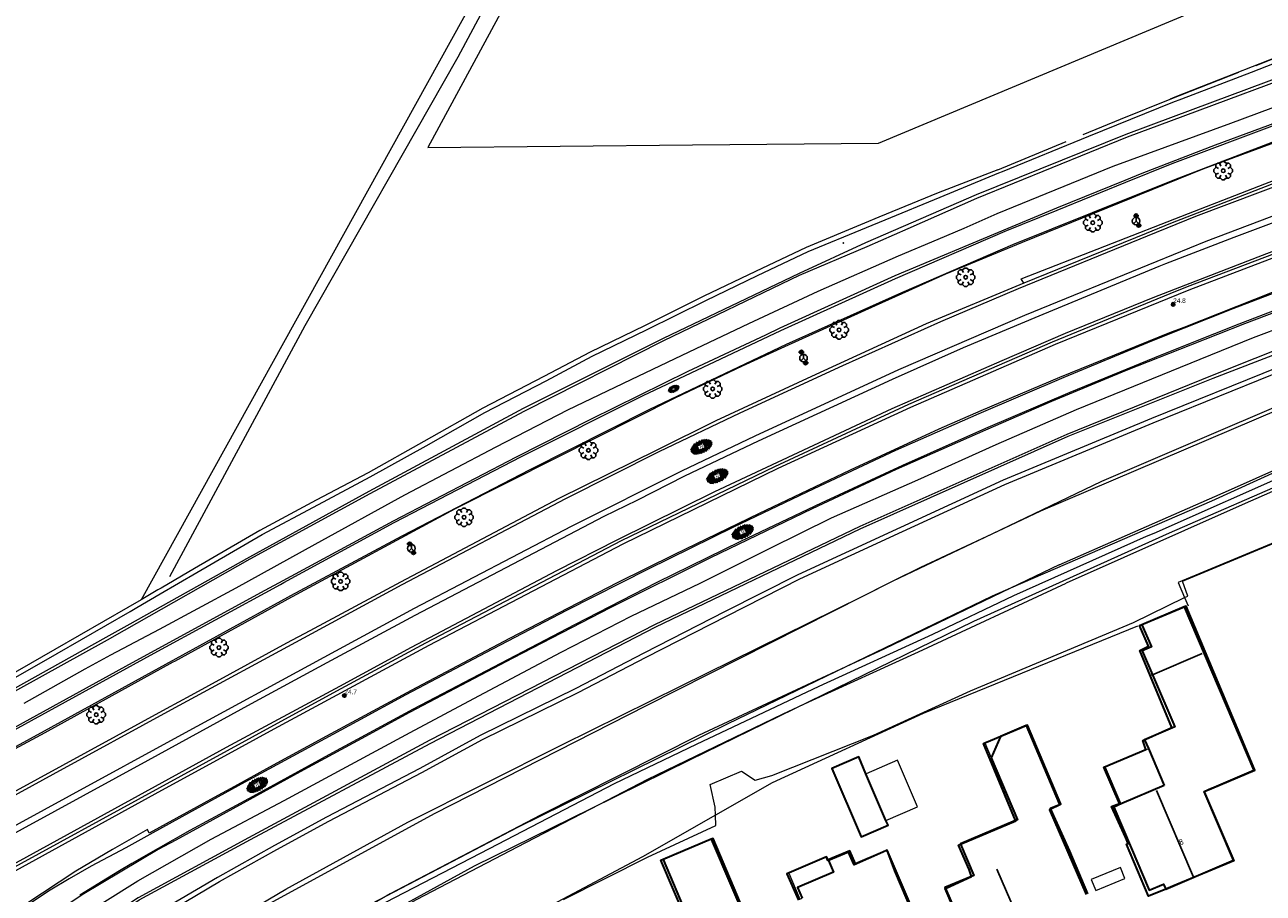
# Model space of a CAD drawing. Header units: metres. Extents: x 181682 to 183922, y 386244 to 387136.
# Tile 56 of 62: x 183200 to 183334, y 386905 to 386999. Entities that reach past the tile are written whole.
import ezdxf
from ezdxf.enums import TextEntityAlignment as Align

# ---------------------------------------------------------------- set-up
doc = ezdxf.new("R2010")
doc.units = ezdxf.units.M
doc.linetypes.add('IE-TERREINAFSCHEIDING', pattern=[10, 8, -2])
for name, color, linetype, lineweight in [('B-WE-GR-BOOM-S', 251, 'Continuous', 25), ('B-WE-GR-HAAG-G', 251, 'GR-HAAG1', 13), ('B-WE-GW-TALUD_KRUIN-G', 251, 'Continuous', 18), ('B-WE-GW-TALUD_TEEN-G', 251, 'Continuous', 18), ('B-WE-IE-TERREINAFSCHEIDING-G', 251, 'IE-TERREINAFSCHEIDING', 18), ('B-WE-IE-TERREINAFSCHEIDING_KUNSTMATIG_HEKWERK-G', 251, 'IE-TERREINAFSCHEIDING-KUNSTMATIG', 18), ('B-WE-IE-TERREINAFSCHEIDING_KUNSTMATIG_MUUR-G', 251, 'IE-TERREINAFSCHEIDING-KUNSTMATIG-DICHT', 18), ('B-WE-KG-KADASTRAAL_NOK-G', 251, 'Continuous', 25), ('B-WE-OG-TOPOGRAFIE_BEBOUWING-G', 251, 'Continuous', 35), ('B-WE-OG-TOPOGRAFIE_BEBOUWING-GV', 251, 'Continuous', 35), ('B-WE-OG-TOPOGRAFIE_BEBOUWING_LUIFEL-GV', 251, 'Continuous', 18), ('B-WE-OG-TOPOGRAFIE_BEBOUWING_OVERIG-GV', 251, 'Continuous', 18), ('B-WE-OG-TOPOGRAFIE_CULTUURSCHEIDING-G', 251, 'Continuous', 18), ('B-WE-OG-TOPOGRAFIE_TERREIN_AGRARISCH-GV', 251, 'Continuous', 18), ('B-WE-OG-TOPOGRAFIE_TERREIN_GROEN-GV', 251, 'Continuous', 18), ('B-WE-OG-TOPOGRAFIE_TERREIN_ONBEGROEID-GV', 251, 'Continuous', 18), ('B-WE-OG-TOPOGRAFIE_WATER-GV', 251, 'Continuous', 18), ('B-WE-OG-TOPOGRAFIE_WEG_BERM-GV', 251, 'Continuous', 18), ('B-WE-OG-TOPOGRAFIE_WEG_RIJWEG-GV', 251, 'Continuous', 18), ('B-WE-OG-TOPOGRAFIE_WEG_RIJWEG-SV', 251, 'Continuous', 25), ('B-WE-OG-TOPOGRAFIE_WEG_RIJWIELPAD-GV', 251, 'Continuous', 18), ('B-WE-OG-TOPOGRAFIE_WEG_RIJWIELPAD-SV', 251, 'Continuous', 25), ('B-WE-VW-BEWEGWIJZERING_DRAAGCONSTRUCTIE-S', 251, 'Continuous', 25), ('B-WE-VW-MARKERING-G', 251, 'Continuous', 18), ('B-WE-VW-VERKEERSTEKEN_DRAAGCONSTRUCTIE-S', 251, 'Continuous', 25), ('Label_Nummeraanduidingreeks', 7, 'Continuous', 25), ('Label_puntobject', 7, 'Continuous', 25)]:
    doc.layers.add(name, color=color, linetype=linetype, lineweight=lineweight)
doc.layers.add('B-WE-IE-MEUBILAIR_WEGMEUBILAIR-S', color=251, linetype='Continuous')
doc.styles.add('NLCS-ISO', font='NLCS-ISO.ttf')
doc.styles.add('NLCS-ISO-M250-T18', font='NLCS-ISO.ttf', dxfattribs={"height": 0.45})
doc.styles.get("Standard").update_dxf_attribs({"font": 'arial.ttf'})
doc.linetypes.add('GR-HAAG1', pattern='A,6,[176,NLCS.SHX,S=0.125,R=0,X=0,Y=0],-2', length=8)
doc.linetypes.add('IE-TERREINAFSCHEIDING-KUNSTMATIG', pattern='A,4,[82,NLCS.SHX,S=0.75,R=90,X=0,Y=0],4,-2', length=10)
doc.linetypes.add('IE-TERREINAFSCHEIDING-KUNSTMATIG-DICHT', pattern='A,8,-1,[82,NLCS.SHX,S=0.75,R=90,X=0,Y=0],-1', length=10)

# ---------------------------------------------------------------- blocks, each defined once
blk = doc.blocks.new('SIE-WEG_WEGWIJZER-SO')
for q in [(-0.29, -0.29), (0, 0.41), (0.29, -0.29)]:
    blk.add_line((0, 0), q)
blk.add_circle((0, 0), 0.413)
blk = doc.blocks.new('SIE-WEG_PAAL_ALGEMEEN_TYPE_02-SO')
at = {"ltscale": 0.5}
h = blk.add_hatch(color=256, dxfattribs=at)
h.paths.add_polyline_path([(0, 0), (0.1875, 0, 0.41421356), (0, 0.1875)])
h.paths.add_polyline_path([(0, -0.1875), (0, 0), (-0.1875, 0, 0.41421356)])
for p, q in [((-0.1875, 0), (0.1875, 0)), ((0, -0.1875), (0, 0.1875))]:
    blk.add_line(p, q, dxfattribs=at)
blk.add_circle((0, 0), 0.1875, dxfattribs=at)
blk = doc.blocks.new('SIE-WEG_VERKEERSBORD_PAAL-SO')
blk.add_line((-0.3, 0), (0.3, 0))
for radius in [0.2, 0.0745]:
    blk.add_circle((0, 0), radius)
blk = doc.blocks.new('SGR-BOOM_01')
at = {"layer": 'B-WE-GR-BOOM-S'}
for points in [[(-0.5, 0.25, 0), (-0.75, 0.38, 0), (-1, 0.12, 0), (-1, -0.12, 0), (-0.75, -0.38, 0), (-0.5, -0.25, 0)], [(-0.33, 0.8, 0), (-0.62, 0.8, 0), (-0.8, 0.62, 0), (-0.8, 0.33, 0)], [(0.25, 0.5, 0), (0.38, 0.75, 0), (0.12, 1, 0), (-0.12, 1, 0), (-0.38, 0.75, 0), (-0.25, 0.5, 0)], [(0.8, 0.33, 0), (0.8, 0.62, 0), (0.62, 0.8, 0), (0.33, 0.8, 0)], [(0.5, -0.25, 0), (0.75, -0.38, 0), (1, -0.12, 0), (1, 0.12, 0), (0.75, 0.38, 0), (0.5, 0.25, 0)], [(-0.8, -0.33, 0), (-0.8, -0.62, 0), (-0.62, -0.8, 0), (-0.33, -0.8, 0)], [(-0.25, -0.5, 0), (-0.38, -0.75, 0), (-0.12, -1, 0), (0.12, -1, 0), (0.38, -0.75, 0), (0.25, -0.5, 0)], [(0.33, -0.8, 0), (0.62, -0.8, 0), (0.8, -0.62, 0), (0.8, -0.33, 0)]]:
    blk.add_polyline3d(points, dxfattribs=at)
blk.add_circle((0, 0), 0.2, dxfattribs=at)
blk.add_circle((0, 0), 0.2, dxfattribs=at)
blk = doc.blocks.new('SVH-GESLOTEN-SO')
at = {"linetype": 'Continuous', "lineweight": 0}
for p, q in [((-1.68, -0.04), (-0.19, 0.87)), ((-1.66, 0.12), (0.02, -0.91)), ((-1.63, -0.24), (0.18, 0.87)), ((-1.62, 0.22), (-0.67, 0.81)), ((-1.58, 0.3), (0.36, -0.89)), ((-1.52, -0.4), (-0.45, 0.26)), ((-1.45, 0.44), (-0.45, -0.17)), ((-1.37, -0.53), (-0.45, 0.03)), ((-1.28, 0.57), (-0.45, 0.06)), ((-1.08, 0.67), (-0.45, 0.29)), ((-0.84, 0.76), (-0.1, 0.3)), ((-0.58, 0.82), (0.27, 0.3)), ((-0.44, -0.88), (1.54, 0.34)), ((-0.37, 0.3), (0.5, 0.84)), ((-0.28, 0.87), (1.6, -0.28)), ((-0.12, -0.9), (1.64, 0.17)), ((0, 0.3), (0.77, 0.78)), ((0.08, 0.88), (1.67, -0.1)), ((0.37, 0.3), (1.01, 0.69)), ((0.37, 0.08), (1.22, 0.6)), ((0.37, -0.15), (1.4, 0.48)), ((0.37, 0.24), (1.48, -0.43)), ((0.37, 0.02), (1.32, -0.57)), ((0.52, 0.83), (1.65, 0.14)), ((-1.67, -0.1), (-0.39, -0.88)), ((-1.45, -0.46), (-1.04, -0.72)), ((-1.18, -0.65), (-0.45, -0.2)), ((-0.97, -0.74), (-0.24, -0.3)), ((-0.72, -0.82), (0.13, -0.3)), ((-0.23, -0.3), (0.65, -0.84)), ((0.14, -0.3), (0.91, -0.77)), ((0.27, -0.9), (1.68, -0.04)), ((0.37, -0.21), (1.13, -0.68)), ((0.8, -0.8), (1.57, -0.33))]:
    blk.add_line(p, q, dxfattribs=at)
at = {"linetype": 'Continuous', "lineweight": 0, "style": 'NLCS-ISO'}
blk.add_text('R', height=0.54, dxfattribs=at).set_placement((0, 0), align=Align.MIDDLE_CENTER)

msp = doc.modelspace()

# ---------------------------------------------------------------- linework, layer by layer
at = {"layer": 'B-WE-GR-HAAG-G'}
msp.add_polyline3d([(183322.199, 386943.769, 28.886), (183338.012, 386950.756, 28.924), (183350.254, 386956.099, 28.933), (183354.363, 386957.445, 28.93), (183357.869, 386958.07, 28.883), (183360.646, 386958.129, 28.883), (183363.847, 386957.677, 28.824), (183366.912, 386956.957, 28.809), (183368.881, 386956.125, 28.803), (183372.297, 386953.957, 28.791), (183373.994, 386952.71, 28.741), (183375.13, 386951.334, 28.738), (183375.7, 386950.685, 28.735), (183377.374, 386948.27, 28.705), (183381.111, 386942.637, 28.567), (183381.495, 386942.058, 28.552), (183381.843, 386941.532, 28.539), (183382.18, 386941.025, 28.527)], dxfattribs=at)
at = {"layer": 'B-WE-GW-TALUD_KRUIN-G'}
for points in [[(183311.921, 386940.319, 28.697), (183330.287, 386948.384, 28.67), (183348.57, 386956.545, 28.715)], [(183346.653, 386953.359, 28.408), (183331.753, 386946.836, 28.375), (183312.694, 386938.327, 28.411)], [(183311.921, 386940.319, 28.697), (183306.65, 386937.788, 28.729), (183293.011, 386931.237, 28.812), (183288.786, 386929.264, 28.806), (183272.851, 386921.822, 28.785), (183255.728, 386913.196, 28.717), (183239.424, 386904.683, 28.704), (183238.981, 386904.431, 28.704), (183224.486, 386896.188, 28.693), (183220.183, 386893.724, 28.67), (183205.787, 386885.48, 28.595), (183197.727, 386880.719, 28.564)], [(183195.844, 386877.641, 28.397), (183203.126, 386881.867, 28.41), (183215.541, 386889.071, 28.432), (183230.49, 386897.413, 28.311), (183242.273, 386904.058, 28.465), (183254.132, 386910.227, 28.367), (183261.169, 386913.894, 28.351), (183267.342, 386917.11, 28.337), (183282.001, 386924.196, 28.127), (183284.786, 386925.47, 28.16), (183296.666, 386930.902, 28.302), (183312.694, 386938.327, 28.411)]]:
    msp.add_polyline3d(points, dxfattribs=at)
at = {"layer": 'B-WE-GW-TALUD_TEEN-G'}
for points in [[(183309.922, 386946.171, 25.119), (183340.937, 386959.381, 25.238), (183353.737, 386964.619, 25.137), (183357.119, 386965.54, 25.071), (183357.917, 386965.653, 25.054), (183359.49, 386965.875, 25.021), (183362.835, 386965.663, 25.012), (183364.089, 386965.368, 25.026), (183365.284, 386965.088, 25.039), (183368.777, 386964.002, 25.021), (183371.874, 386962.708, 24.952), (183375.506, 386960.794, 24.931), (183377.384, 386959.302, 24.925), (183378.506, 386958.461, 24.925), (183381.81, 386955.31, 24.991), (183382.387, 386954.687, 25), (183383.347, 386953.65, 25.015), (183386.172, 386950.116, 25.042), (183388.578, 386947.199, 25.036), (183389.771, 386945.612, 25.022), (183396.515, 386936.64, 24.946)], [(183196.454, 386886.33, 25.287), (183202.844, 386890.413, 25.318), (183215.607, 386897.796, 25.409), (183228.134, 386905.172, 25.456), (183241.345, 386912.448, 25.382), (183258.009, 386920.84, 25.37), (183270.872, 386927.178, 25.373), (183284.88, 386934.064, 25.311), (183290.71, 386936.972, 25.287), (183293.933, 386938.579, 25.273), (183296.913, 386940.065, 25.261), (183304.648, 386943.696, 25.177), (183309.922, 386946.171, 25.119)], [(183320.422, 386933.665, 25.732), (183297.17, 386924.232, 25.702), (183280.836, 386916.719, 25.757), (183274.667, 386913.199, 25.82), (183266.778, 386908.699, 25.901), (183256.963, 386903.49, 25.862), (183251.839, 386900.771, 25.842), (183238.878, 386894.096, 25.862), (183237.954, 386893.62, 25.863), (183232.234, 386890.273, 25.863), (183226.843, 386887.119, 25.863), (183223.429, 386885.318, 25.868), (183219.11, 386883.039, 25.874), (183216.064, 386881.432, 25.878), (183215.368, 386881.065, 25.879), (183210.788, 386878.252, 25.855), (183208.067, 386876.58, 25.84), (183206.993, 386875.92, 25.834), (183206.846, 386875.83, 25.834), (183203.328, 386873.669, 25.815), (183190.911, 386865.47, 25.486)]]:
    msp.add_polyline3d(points, dxfattribs=at)
at = {"layer": 'B-WE-IE-MEUBILAIR_WEGMEUBILAIR-S'}
msp.add_point((183288.542, 386975.177, 24.572), dxfattribs=at)
at = {"layer": 'B-WE-IE-TERREINAFSCHEIDING-G'}
msp.add_line((183323.953, 386990.774, 24.526), (183336.522, 386995.704, 24.788), dxfattribs=at)
msp.add_polyline3d([(183305.279, 386983.116, 24.449), (183318.583, 386988.61, 24.47), (183323.953, 386990.774, 24.526)], dxfattribs=at)
at = {"layer": 'B-WE-IE-TERREINAFSCHEIDING_KUNSTMATIG_HEKWERK-G'}
msp.add_polyline3d([(183107.435, 386830.983, 28.269), (183131.086, 386843.233, 28.64), (183152.522, 386854.826, 28.592), (183177.763, 386868.452, 28.515), (183192.237, 386876.687, 28.557), (183202.461, 386882.668, 28.406), (183218.215, 386891.786, 28.563), (183235.892, 386902.207, 28.589), (183250.173, 386909.605, 28.726), (183263.717, 386916.627, 28.681), (183272.607, 386920.888, 28.666), (183285.907, 386927.183, 28.714), (183298.248, 386932.796, 28.832), (183307.008, 386936.989, 28.998), (183321.389, 386943.446, 28.904), (183322.199, 386943.769, 28.886)], dxfattribs=at)
at = {"layer": 'B-WE-IE-TERREINAFSCHEIDING_KUNSTMATIG_MUUR-G'}
msp.add_polyline3d([(183384.017, 386941.841, 25.333), (183380.095, 386939.217, 25.342), (183377.108, 386943.702, 25.34), (183377.06, 386943.774, 25.34), (183376.53, 386944.569, 25.339), (183375.885, 386945.538, 25.339), (183353.588, 386953.804, 26.063), (183352.64, 386951.624, 26.008), (183352.25, 386950.729, 25.985), (183350.628, 386951.152, 25.95), (183350.453, 386951.198, 25.946), (183350.313, 386950.791, 25.904), (183348.877, 386946.622, 25.479), (183343.149, 386948.895, 25.587), (183340.55, 386942.108, 25.587), (183340.054, 386941.818, 25.587), (183339.028, 386944.325, 25.634), (183338.964, 386944.298, 25.634), (183324.802, 386938.393, 25.739), (183325.511, 386936.773, 25.708), (183325.9, 386935.882, 25.691)], dxfattribs=at)
at = {"layer": 'B-WE-KG-KADASTRAAL_NOK-G'}
for p, q in [((183326.464, 386906.474, 32.638), (183322.457, 386915.872, 32.603)), ((183308.681, 386899.24, 33.578), (183305.15, 386907.345, 33.59))]:
    msp.add_line(p, q, dxfattribs=at)
msp.add_polyline3d([(183321.875, 386928.354, 29.972), (183322.029, 386928.42, 29.972), (183327.433, 386930.731, 29.987)], dxfattribs=at)
at = {"layer": 'B-WE-OG-TOPOGRAFIE_BEBOUWING-G'}
for points in [[(183324.231, 386905.506, 29.779), (183323.472, 386905.191, 29.742), (183321.604, 386904.415, 29.65), (183319.221, 386910.047, 29.719), (183319.386, 386910.12, 29.746), (183319.102, 386910.816, 27.922), (183317.606, 386914.138, 27.916), (183318.477, 386914.475, 28.334), (183316.765, 386918.413, 28.277), (183321.308, 386920.336, 28.345), (183320.984, 386921.289, 28.354), (183324.116, 386922.713, 28.369), (183320.661, 386931.055, 28.345), (183321.619, 386931.495, 28.408), (183320.627, 386933.735, 28.387), (183325.472, 386935.778, 28.334), (183333.007, 386918.047, 28.286), (183328.448, 386916.099, 28.244), (183328.445, 386916.098, 28.25), (183327.641, 386915.724, 30.088), (183330.84, 386908.251, 30.103), (183324.231, 386905.506, 29.779)], [(183307.199, 386912.61, 28.625), (183303.718, 386920.955, 28.628), (183303.884, 386921.026, 28.628), (183304.486, 386921.282, 28.628), (183308.341, 386922.923, 28.625), (183308.345, 386922.913, 28.625), (183311.973, 386914.363, 28.61), (183311.991, 386914.32, 28.61), (183311.026, 386913.865, 28.61), (183310.876, 386913.794, 28.61), (183314.843, 386904.618, 28.619)], [(183303.641, 386895.676, 28.729), (183299.568, 386905.245, 28.717), (183299.588, 386905.254, 28.735), (183302.435, 386906.567, 31.367), (183302.431, 386906.577, 31.331), (183302.163, 386907.323, 28.598), (183301.026, 386909.961, 28.578), (183301.239, 386910.051, 28.58), (183307.213, 386912.576, 28.625), (183307.199, 386912.61, 28.625)], [(183274.801, 386882.027, 28.969), (183271.34, 386880.557, 28.948), (183267.588, 386889.47, 28.984), (183267.92, 386889.602, 29.007), (183267.736, 386890.015, 28.628), (183266.735, 386892.323, 28.649), (183274.215, 386895.51, 28.613), (183273.937, 386896.22, 28.189), (183268.746, 386908.313, 28.166), (183274.192, 386910.637, 28.183), (183274.205, 386910.607, 28.183), (183282.964, 386890.148, 28.154), (183279.394, 386888.628, 28.385), (183278.517, 386888.235, 28.998), (183278.517, 386888.234, 28.998), (183280.209, 386884.323, 29.001), (183277.062, 386882.987, 28.982), (183274.801, 386882.027, 28.969)], [(183296.21, 386902.571, 28.094), (183293.274, 386909.41, 28.109), (183292.812, 386909.204, 28.493)], [(183292.812, 386909.204, 28.493), (183289.692, 386907.815, 31.085), (183289.526, 386908.234, 28.124), (183289.107, 386909.202, 28.163), (183286.914, 386908.307, 28.177), (183286.855, 386908.283, 28.177), (183286.706, 386908.641, 28.18), (183286.69, 386908.678, 28.18), (183282.417, 386906.832, 28.177), (183283.665, 386903.998, 28.163)]]:
    msp.add_polyline3d(points, dxfattribs=at)
at = {"layer": 'B-WE-OG-TOPOGRAFIE_BEBOUWING-GV'}
for p, q in [((183305.56, 386921.736), (183304.57, 386919.402)), ((183293.155, 386912.632), (183290.977, 386917.693))]:
    msp.add_line(p, q, dxfattribs=at)
for points in [[(183323.299, 386916.424, 0), (183318.698, 386914.457, 0), (183317.835, 386914.088, 0), (183319.721, 386909.674, 0), (183321.685, 386905.076, 0), (183323.237, 386905.739, 0), (183323.472, 386905.191, 0), (183323.475, 386905.183, 0), (183324.231, 386905.506, 0), (183330.804, 386908.315, 0), (183327.626, 386915.754, 0), (183328.445, 386916.098, 0), (183333.139, 386918.067, 0), (183331.205, 386922.678, 0), (183325.674, 386935.864, 0), (183325.472, 386935.778, 0), (183320.897, 386933.824, 0), (183321.919, 386931.43, 0), (183320.925, 386931.006, 0), (183322.029, 386928.42, 0), (183324.445, 386922.764, 0), (183321.184, 386921.371, 0), (183321.585, 386920.433, 0), (183323.299, 386916.424, 0)], [(183315.015, 386904.691, 0), (183313.064, 386909.295, 0), (183311.026, 386913.865, 0), (183310.989, 386913.947, 0), (183311.973, 386914.363, 0), (183312.089, 386914.412, 0), (183308.473, 386922.967, 0), (183308.345, 386922.913, 0), (183305.56, 386921.736, 0)], [(183290.977, 386917.693, 0), (183290.195, 386919.511, 0), (183287.27, 386918.252, 0), (183290.451, 386910.859, 0), (183293.376, 386912.118, 0), (183293.155, 386912.632, 0)], [(183304.57, 386919.402, 0), (183307.403, 386912.696, 0), (183307.199, 386912.61, 0), (183301.225, 386910.085, 0), (183301.239, 386910.051, 0), (183302.666, 386906.676, 0), (183302.431, 386906.577, 0), (183299.543, 386905.356, 0), (183299.588, 386905.254, 0), (183301.458, 386900.985, 0)], [(183268.141, 386889.359, 0), (183269.704, 386885.666, 0), (183271.653, 386881.062, 0), (183274.669, 386882.338, 0), (183274.801, 386882.027, 0), (183274.839, 386881.937, 0), (183277.101, 386882.894, 0), (183277.062, 386882.987, 0), (183276.926, 386883.306, 0), (183279.944, 386884.583, 0), (183278.417, 386888.192, 0), (183278.517, 386888.234, 0), (183283.091, 386890.169, 0), (183281.143, 386894.774, 0), (183276.977, 386904.622, 0), (183274.409, 386910.693, 0), (183274.205, 386910.607, 0), (183268.99, 386908.396, 0), (183271.562, 386902.328, 0), (183274.418, 386895.589, 0), (183273.35, 386895.137, 0), (183272.836, 386894.718, 0), (183272.268, 386894.255, 0), (183271.905, 386893.437, 0)], [(183296.063, 386902.574, 0), (183294.112, 386907.177, 0), (183293.266, 386909.396, 0), (183292.812, 386909.204, 0), (183289.837, 386907.948, 0), (183289.242, 386909.357, 0), (183286.89, 386908.364, 0)], [(183286.89, 386908.364, 0), (183286.914, 386908.307, 0), (183287.453, 386907.03, 0), (183283.558, 386905.385, 0), (183284.064, 386904.195, 0)]]:
    msp.add_polyline3d(points, dxfattribs=at)
at = {"layer": 'B-WE-OG-TOPOGRAFIE_BEBOUWING_LUIFEL-GV'}
for points in [[(183305.56, 386921.736, 0), (183304.486, 386921.282, 0), (183303.883, 386921.027, 0), (183303.884, 386921.026, 0), (183304.57, 386919.402, 0)], [(183318.618, 386914.423, 0), (183323.299, 386916.424, 0), (183321.597, 386920.404, 0), (183316.916, 386918.403, 0), (183318.618, 386914.423, 0)], [(183286.89, 386908.364, 0), (183286.763, 386908.665, 0), (183286.706, 386908.641, 0), (183282.613, 386906.913, 0), (183283.806, 386904.087, 0), (183284.064, 386904.195, 0)], [(183315.4, 386906.25, 0), (183315.887, 386905.06, 0), (183319.04, 386906.352, 0), (183318.553, 386907.542, 0), (183315.4, 386906.25, 0)]]:
    msp.add_polyline3d(points, dxfattribs=at)
at = {"layer": 'B-WE-OG-TOPOGRAFIE_BEBOUWING_OVERIG-GV'}
msp.add_polyline3d([(183293.155, 386912.632, 0), (183296.58, 386914.106, 0), (183294.402, 386919.167, 0), (183290.991, 386917.699, 0), (183290.977, 386917.693, 0)], dxfattribs=at)
at = {"layer": 'B-WE-OG-TOPOGRAFIE_CULTUURSCHEIDING-G'}
msp.add_polyline3d([(183262.327, 387024.414, 24.437), (183246.753, 386995.337, 24.541), (183230.175, 386966.199, 24.668), (183215.51, 386939.038, 24.716)], dxfattribs=at)
at = {"layer": 'B-WE-OG-TOPOGRAFIE_TERREIN_AGRARISCH-GV'}
msp.add_polyline3d([(183212.455, 386936.547, 24.707), (183210.989, 386935.687, 24.707), (183203.098, 386931.169, 24.621), (183196.311, 386927.303, 24.564), (183187.256, 386922.168, 24.564), (183176.072, 386916.004, 24.597), (183167.857, 386911.545, 24.65), (183167.378, 386911.285, 24.653)], dxfattribs=at)
at = {"layer": 'B-WE-OG-TOPOGRAFIE_TERREIN_GROEN-GV'}
for points in [[(183283.473, 387064.776, 0), (183256.667, 387016.375, 0), (183239.562, 386985.49, 0), (183212.455, 386936.547, 24.707)], [(183260.166, 387016.351, 0), (183243.497, 386985.529, 0), (183272.171, 386985.813, 0), (183292.347, 386986.012, 0), (183329.081, 387001.354, 0), (183331.905, 387007.494, 0)], [(183336.522, 386995.704, 24.788), (183325.483, 386991.375, 24.533), (183324.273, 386990.9, 24.533), (183323.953, 386990.774, 24.526)], [(183305.279, 386983.116, 24.449), (183298.819, 386980.615, 24.621), (183292.377, 386977.97, 24.661), (183290.839, 386977.339, 24.671), (183284.508, 386974.708, 24.671), (183279.015, 386972.105, 24.624), (183273.406, 386969.411, 24.638), (183266.992, 386966.223, 24.71), (183261.105, 386963.363, 24.778), (183256.08, 386960.714, 24.739), (183249.454, 386957.282, 24.715), (183243.088, 386953.668, 24.801), (183237.026, 386950.29, 24.831), (183231.404, 386947.317, 24.828), (183225.312, 386944.032, 24.736), (183218.227, 386939.933, 24.727), (183214.596, 386937.803, 24.717), (183214.256, 386937.603, 24.716), (183212.455, 386936.547, 24.707)], [(183198.042, 386886.661, 25.735), (183207.931, 386892.86, 25.546), (183225.631, 386903.226, 25.825), (183244.219, 386913.395, 25.639), (183267.204, 386925.1, 25.678), (183290.71, 386936.972, 25.623), (183293.192, 386938.225, 25.617), (183293.933, 386938.579, 25.617), (183304.648, 386943.696, 25.615), (183316.554, 386949.381, 25.612), (183346.804, 386962.356, 25.632), (183352.64, 386964.799, 25.477), (183356.48, 386965.719, 25.397), (183357.917, 386965.653, 25.38), (183364.089, 386965.368, 25.308), (183365.945, 386965.283, 25.286), (183372.014, 386963.389, 25.357), (183380.412, 386957.257, 25.448), (183382.387, 386954.687, 25.41), (183384.722, 386951.648, 25.365), (183385.452, 386949.768, 25.495), (183386.66, 386946.041, 25.544), (183383.634, 386942.624, 26.021)], [(183195.501, 386889.607, 25.196), (183202.652, 386894.398, 25.296), (183208.642, 386898.509, 25.347), (183214.774, 386902.387, 25.302), (183220.946, 386906.023, 25.323), (183227.141, 386909.478, 25.276), (183232.764, 386912.554, 25.249), (183242.858, 386917.813, 25.279), (183249.421, 386921.39, 25.252), (183259.785, 386926.477, 25.264), (183267.158, 386930.317, 25.326), (183275.955, 386934.815, 25.267), (183283.824, 386938.8, 25.222), (183294.943, 386943.93, 25.207), (183306.051, 386949.028, 25.056), (183322.11, 386955.714, 25.086), (183336.37, 386961.467, 25.007)], [(183350.552, 386957.301, 28.863), (183328.44, 386947.229, 28.883), (183306.65, 386937.788, 28.79), (183304.671, 386936.93, 28.782), (183288.786, 386929.264, 28.732), (183275.96, 386923.074, 28.692), (183253.211, 386911.864, 28.709), (183238.981, 386904.431, 28.604), (183232.644, 386901.121, 28.557), (183220.183, 386893.724, 28.54), (183214.646, 386890.437, 28.533), (183202.238, 386883.308, 28.501), (183198.058, 386880.907, 28.491)], [(183352.373, 386956.192, 28.988), (183323.852, 386943.748, 28.753), (183302.637, 386934.179, 28.782), (183284.786, 386925.47, 28.698), (183271.938, 386919.201, 28.638), (183261.169, 386913.894, 28.655), (183248.541, 386907.67, 28.675), (183227.029, 386895.878, 28.582), (183206.464, 386883.83, 28.479), (183203.096, 386881.915, 28.538)]]:
    msp.add_polyline3d(points, dxfattribs=at)
at = {"layer": 'B-WE-OG-TOPOGRAFIE_TERREIN_ONBEGROEID-GV'}
msp.add_polyline3d([(183258.21, 386904.083, 26.021), (183267.301, 386908.658, 26.068), (183274.708, 386912.08, 26.056), (183274.667, 386913.199, 26.048), (183274.634, 386914.082, 26.041), (183274.099, 386916.509, 26.041), (183277.497, 386917.967, 26.038), (183278.979, 386916.984, 26.046), (183280.775, 386917.493, 26.041), (183291.791, 386921.861, 26.029), (183302.307, 386926.66, 25.987), (183319.977, 386934.091, 26.06), (183325.511, 386936.773, 26.157), (183325.852, 386936.938, 26.163), (183325.288, 386938.555, 26.166), (183338.575, 386944.079, 26.212)], dxfattribs=at)
at = {"layer": 'B-WE-OG-TOPOGRAFIE_WATER-GV'}
for points in [[(183196.558, 386926.868, 24.564), (183203.346, 386930.735, 24.621), (183211.24, 386935.254, 24.707), (183211.98, 386935.688, 24.707), (183214.509, 386937.172, 24.716), (183218.479, 386939.501, 24.727), (183225.556, 386943.596, 24.736), (183231.639, 386946.876, 24.828), (183237.265, 386949.851, 24.831), (183243.334, 386953.232, 24.801), (183249.692, 386956.843, 24.715), (183256.311, 386960.271, 24.739), (183261.331, 386962.917, 24.778), (183267.212, 386965.775, 24.71), (183273.625, 386968.961, 24.638), (183279.23, 386971.654, 24.624), (183284.711, 386974.25, 24.671), (183291.03, 386976.877, 24.671), (183293.065, 386977.712, 24.658), (183299.009, 386980.153, 24.621), (183305.398, 386982.773, 24.497), (183305.763, 386982.923, 24.49), (183315.126, 386986.749, 24.44), (183324.251, 386990.453, 24.533), (183325.22, 386990.822, 24.533), (183332.776, 386993.701, 24.589), (183336.721, 386995.245, 24.788)], [(183340.468, 386994.879, 23.584), (183324.286, 386988.859, 23.721), (183319.14, 386986.944, 23.721), (183302.921, 386980.403, 23.833), (183295.014, 386976.981, 23.904), (183290.918, 386975.209, 23.941), (183283.73, 386971.88, 23.856), (183268.99, 386964.853, 23.84), (183253.836, 386957.255, 23.892), (183237.11, 386948.275, 24.004), (183224.168, 386941.169, 24.045), (183210.897, 386933.732, 24.045), (183208.601, 386932.446, 24.038), (183184.602, 386919.061, 24.02)], [(183184.632, 386918.824, 24.017), (183208.775, 386932.206, 24.045), (183210.634, 386933.259, 24.045), (183224.243, 386940.963, 23.983), (183237.246, 386948.04, 24.009), (183253.933, 386956.97, 23.922), (183269.078, 386964.629, 23.765), (183283.798, 386971.692, 23.809), (183291.114, 386974.812, 23.908), (183295.575, 386976.771, 23.88), (183303.009, 386980.036, 23.832), (183319.314, 386986.678, 23.791), (183324.093, 386988.452, 23.721), (183340.609, 386994.582, 23.599)], [(183342.624, 386992.656, 25.611), (183330.477, 386988.151, 25.521), (183317.74, 386983.471, 25.518), (183305.176, 386978.337, 25.393), (183301.602, 386976.775, 25.542), (183298.767, 386975.573, 25.54), (183294.492, 386973.76, 25.536), (183285.766, 386969.947, 25.563), (183278.251, 386966.429, 25.542), (183271.805, 386963.347, 25.519), (183265.512, 386960.379, 25.563), (183258.649, 386957.072, 25.542), (183250.877, 386953.055, 25.477), (183240.985, 386947.873, 25.359), (183231.275, 386942.524, 25.314), (183222.682, 386937.811, 25.317), (183214.372, 386933.317, 25.184), (183209.119, 386930.524, 25.133), (183206.326, 386929.038, 25.133), (183199.719, 386925.296, 25.151)], [(183195.974, 386895.549, 25.166), (183204.36, 386901.255, 25.187), (183212.077, 386906.104, 25.178), (183220.032, 386910.621, 25.124), (183227.944, 386914.791, 25.113), (183234.691, 386918.458, 25.122), (183241.607, 386922.168, 25.089), (183249.014, 386926.147, 25.086), (183257.964, 386930.877, 25.113), (183265.544, 386934.746, 25.145), (183273.032, 386938.342, 25.148), (183280.585, 386942.125, 25.122), (183287.235, 386945.41, 25.046), (183296.617, 386949.549, 25.101), (183305.077, 386953.366, 25.104), (183313.817, 386957.149, 24.976), (183327.203, 386962.621, 25.21), (183332.969, 386964.955, 25.292), (183343.935, 386969.064, 25.279)], [(183348.857, 386968.919, 23.854), (183333.133, 386962.681, 23.811), (183328.517, 386960.85, 23.799), (183312.764, 386954.446, 23.837), (183290.31, 386944.477, 23.85), (183268.071, 386933.834, 23.882), (183243.721, 386921.323, 23.905), (183224.071, 386910.737, 23.943), (183212.111, 386904.232, 24.052), (183197.517, 386894.554, 23.995)], [(183197.733, 386894.28, 23.958), (183212.211, 386904.023, 24.01), (183224.273, 386910.553, 23.941), (183243.768, 386920.953, 23.877), (183268.224, 386933.618, 23.873), (183290.348, 386944.215, 23.853), (183312.89, 386954.259, 23.825), (183328.595, 386960.531, 23.763), (183333.668, 386962.481, 23.783), (183349.163, 386968.437, 23.843)], [(183335.677, 386961.727, 25.009), (183321.921, 386956.176, 25.086), (183305.842, 386949.482, 25.056), (183294.734, 386944.384, 25.207), (183283.607, 386939.25, 25.222), (183275.728, 386935.26, 25.267), (183266.929, 386930.762, 25.326), (183259.56, 386926.923, 25.264), (183249.191, 386921.834, 25.252), (183242.623, 386918.255, 25.279), (183232.528, 386912.995, 25.249), (183226.899, 386909.915, 25.276), (183220.697, 386906.457, 25.323), (183214.513, 386902.814, 25.302), (183208.367, 386898.927, 25.347), (183202.371, 386894.812, 25.296), (183195.227, 386890.025, 25.196)]]:
    msp.add_polyline3d(points, dxfattribs=at)
at = {"layer": 'B-WE-OG-TOPOGRAFIE_WEG_BERM-GV'}
for points in [[(183221.109, 386919.414, 25.751), (183226.855, 386922.552, 25.758), (183243.634, 386931.634, 25.794), (183264.687, 386942.586, 25.811), (183281.466, 386950.808, 25.811), (183295.832, 386957.407, 25.832), (183311.511, 386964.218, 25.824), (183326.008, 386970.118, 25.833), (183340.688, 386975.696, 25.857), (183351.627, 386979.649, 25.87), (183354.48, 386980.68, 25.874), (183357.126, 386981.636, 25.877), (183366.262, 386984.741, 25.934), (183383.145, 386990.072, 25.917), (183394.696, 386993.436, 25.924), (183406.497, 386996.756, 25.943), (183422.643, 387000.882, 25.98), (183435.128, 387003.925, 25.96), (183446.242, 387006.344, 25.985), (183449.174, 387006.982, 25.991), (183450.82, 387007.34, 25.995), (183467.876, 387010.558, 26.009)], [(183308.099, 386970.825, 26.192), (183307.804, 386971.298, 26.113), (183325.928, 386978.371, 26.198), (183337.293, 386982.804, 26.22), (183348.877, 386986.968, 26.239)], [(183197.171, 386906.738, 25.772), (183197.406, 386906.425, 25.735), (183214.693, 386915.91, 25.743), (183221.109, 386919.414, 25.751)]]:
    msp.add_polyline3d(points, dxfattribs=at)
at = {"layer": 'B-WE-OG-TOPOGRAFIE_WEG_RIJWEG-GV'}
msp.add_line((183321.342, 386976.235, 26.199), (183308.099, 386970.825, 26.192), dxfattribs=at)
for points in [[(183323.967, 386969.727, 25.877), (183325.826, 386970.488, 25.877), (183340.511, 386976.043, 25.894), (183351.5, 386980.003, 25.909), (183354.353, 386981.031, 25.913), (183357.249, 386982.075, 25.917), (183366.146, 386985.154, 25.907), (183382.85, 386990.427, 25.95), (183394.748, 386993.882, 25.986), (183406.05, 386997.037, 26.001), (183418.578, 387000.259, 26.015)], [(183348.993, 386986.647, 26.224), (183337.148, 386982.38, 26.201), (183323.972, 386977.309, 26.2), (183321.342, 386976.235, 26.199)], [(183308.099, 386970.825, 26.192), (183297.504, 386966.442, 26.13), (183285.082, 386960.714, 26.176), (183274.713, 386955.941, 26.101), (183268.394, 386952.794, 26.128), (183257.705, 386947.495, 26.1), (183240.556, 386938.456, 26.003), (183230.731, 386933.183, 25.987)], [(183234.122, 386926.915, 25.812), (183243.306, 386931.886, 25.824), (183264.499, 386942.962, 25.862), (183281.118, 386950.968, 25.816), (183295.642, 386957.733, 25.88), (183311.197, 386964.496, 25.879), (183323.967, 386969.727, 25.877)], [(183230.731, 386933.183, 25.987), (183228.199, 386931.824, 25.983), (183217.837, 386926.183, 25.909)], [(183197.171, 386906.738, 25.772), (183214.479, 386916.208, 25.832), (183226.834, 386922.97, 25.803), (183234.122, 386926.915, 25.812)], [(183217.837, 386926.183, 25.909), (183215.146, 386924.718, 25.89), (183189.919, 386910.953, 25.819), (183177.896, 386904.36, 25.832), (183152.125, 386890.341, 25.761)]]:
    msp.add_polyline3d(points, dxfattribs=at)
at = {"layer": 'B-WE-OG-TOPOGRAFIE_WEG_RIJWIELPAD-GV'}
for points in [[(183326.172, 386964.155, 25.432), (183332.035, 386966.465, 25.432), (183344.555, 386971.196, 25.484), (183353.97, 386974.606, 25.462), (183356.988, 386975.699, 25.454), (183357.8, 386975.993, 25.453), (183367.489, 386979.116, 25.516), (183375.858, 386981.891, 25.463), (183386.174, 386985.096, 25.547), (183395.051, 386987.683, 25.442), (183404.171, 386990.325, 25.474), (183420.016, 386994.602, 25.447)], [(183346.873, 386992.403, 25.897), (183338.789, 386989.479, 25.784), (183328.829, 386985.805, 25.839), (183320.893, 386982.708, 25.905), (183319.053, 386981.961, 25.896)], [(183400.542, 386991.322, 25.562), (183396.91, 386990.299, 25.548), (183385.224, 386986.963, 25.579), (183358.674, 386978.42, 25.432), (183355.678, 386977.365, 25.455), (183352.809, 386976.355, 25.477), (183347.787, 386974.586, 25.516), (183334.996, 386969.812, 25.505), (183325.415, 386966.05, 25.478)], [(183319.802, 386980.087, 25.96), (183320.662, 386980.436, 25.96), (183327.524, 386983.224, 25.927), (183336.519, 386986.533, 25.938), (183347.594, 386990.529, 25.934)], [(183319.053, 386981.961, 25.896), (183311.623, 386978.946, 25.861), (183306.359, 386976.748, 25.813), (183294.124, 386971.615, 25.805), (183281.651, 386965.954, 25.805), (183280.111, 386965.203, 25.787), (183271.684, 386961.261, 25.787), (183261.12, 386956.083, 25.796), (183253.081, 386951.996, 25.708), (183239.741, 386945.055, 25.7), (183227.806, 386938.597, 25.572)], [(183228.755, 386936.841, 25.595), (183228.83, 386936.882, 25.595), (183246.488, 386946.427, 25.708), (183257.471, 386951.965, 25.857), (183270.32, 386958.403, 25.901), (183277.62, 386961.876, 25.91), (183282.179, 386963.986, 25.91), (183292.026, 386968.431, 25.91), (183299.646, 386971.861, 25.91), (183307.965, 386975.287, 25.962), (183319.802, 386980.087, 25.96)], [(183325.415, 386966.05, 25.478), (183323.872, 386965.444, 25.474), (183311.957, 386960.611, 25.505), (183303.431, 386956.995, 25.466), (183298.898, 386955.003, 25.536), (183289.266, 386950.566, 25.475), (183279.417, 386945.889, 25.492), (183270.224, 386941.458, 25.492), (183264.027, 386938.379, 25.457), (183252.369, 386932.352, 25.431), (183241.689, 386926.705, 25.414), (183235.724, 386923.491, 25.362)], [(183236.779, 386921.761, 25.323), (183241.556, 386924.351, 25.291), (183252.762, 386930.235, 25.352), (183263.301, 386935.719, 25.379), (183274.161, 386941.116, 25.396), (183285.18, 386946.415, 25.414), (183294.284, 386950.674, 25.37), (183303.969, 386954.955, 25.414), (183311.111, 386958.039, 25.421), (183319.201, 386961.408, 25.432), (183326.172, 386964.155, 25.432)], [(183227.806, 386938.597, 25.572), (183225.829, 386937.527, 25.551), (183211.459, 386929.695, 25.42), (183197.89, 386922.244, 25.323), (183183.372, 386914.335, 25.315), (183170.547, 386907.31, 25.35), (183159.834, 386901.652, 25.35), (183156.646, 386900.088, 25.393), (183154.087, 386898.821, 25.358), (183150.242, 386897.06, 25.323), (183147.398, 386895.733, 25.323), (183143.21, 386893.891, 25.297), (183139.122, 386892.261, 25.323)], [(183215.922, 386929.811, 25.559), (183216.088, 386929.902, 25.56), (183228.755, 386936.841, 25.595)], [(183140.351, 386890.01, 25.403), (183143.738, 386891.385, 25.411), (183148.23, 386893.295, 25.402), (183151.73, 386894.863, 25.393), (183156.357, 386897.111, 25.42), (183161.915, 386899.842, 25.36), (183163.728, 386900.79, 25.424), (183165.79, 386901.858, 25.408), (183167.99, 386902.997, 25.424), (183167.829, 386903.308, 25.424), (183171.808, 386905.709, 25.428), (183178.141, 386909.17, 25.35), (183188.532, 386914.886, 25.42), (183202.018, 386922.174, 25.46), (183215.922, 386929.811, 25.559)], [(183235.724, 386923.491, 25.362), (183232.524, 386921.767, 25.335), (183226.358, 386918.389, 25.466), (183222.569, 386916.316, 25.439)], [(183214.311, 386909.526, 25.386), (183216.217, 386910.525, 25.352), (183229.695, 386917.921, 25.37), (183236.779, 386921.761, 25.323)], [(183222.569, 386916.316, 25.439), (183220.368, 386915.112, 25.422), (183213.298, 386911.271, 25.422)], [(183213.298, 386911.271, 25.422), (183213.118, 386911.643, 25.431), (183209.349, 386909.495, 25.492), (183205.345, 386907.15, 25.422), (183199.933, 386903.567, 25.414), (183192.748, 386898.369, 25.44), (183187.757, 386894.83, 25.449), (183184.326, 386892.477, 25.457), (183182.034, 386891.023, 25.414), (183166.967, 386882.383, 25.405), (183151.175, 386873.765, 25.396), (183149.674, 386872.938, 25.395)], [(183150.883, 386870.724, 25.288), (183161.615, 386876.629, 25.309), (183172.866, 386882.742, 25.374), (183180.064, 386886.876, 25.335), (183183.094, 386888.71, 25.335), (183186.962, 386891.246, 25.317), (183189.57, 386892.937, 25.366), (183192.291, 386894.996, 25.344), (183198.465, 386899.429, 25.352), (183202.443, 386902.202, 25.3), (183206.055, 386904.6, 25.352), (183214.269, 386909.504, 25.387), (183214.311, 386909.526, 25.386)]]:
    msp.add_polyline3d(points, dxfattribs=at)
at = {"layer": 'B-WE-VW-MARKERING-G'}
for points in [[(183186.637, 386915.858, 25.37), (183199.83, 386923.053, 25.457), (183213.455, 386930.538, 25.435), (183227.531, 386938.21, 25.532), (183227.906, 386938.413, 25.535), (183239.867, 386944.893, 25.621), (183253.666, 386952.044, 25.709), (183266.851, 386958.666, 25.815), (183281.759, 386965.716, 25.823), (183294.173, 386971.346, 25.828), (183306.086, 386976.453, 25.798), (183311.694, 386978.751, 25.861), (183319.132, 386981.764, 25.849), (183324.161, 386983.801, 25.841), (183335.629, 386988.108, 25.872), (183350.019, 386993.275, 25.843), (183363.92, 386998.021, 25.831), (183379.39, 387002.955, 25.829)], [(183187.548, 386914.46, 25.422), (183201.974, 386922.346, 25.416), (183214.383, 386929.15, 25.499), (183228.336, 386936.835, 25.588), (183228.663, 386937.01, 25.59), (183240.713, 386943.468, 25.679), (183254.577, 386950.654, 25.762), (183267.567, 386957.204, 25.828), (183282.388, 386964.235, 25.863), (183294.868, 386969.812, 25.869), (183306.894, 386975.033, 25.834), (183319.761, 386980.19, 25.877), (183324.937, 386982.265, 25.894), (183336.22, 386986.585, 25.908), (183350.532, 386991.71, 25.952), (183364.446, 386996.473, 25.867), (183379.927, 387001.311, 25.855)], [(183393.611, 387000.572, 26.243), (183380.721, 386996.828, 26.287), (183369.543, 386993.293, 26.232), (183365.163, 386991.908, 26.21), (183351.999, 386987.437, 26.224), (183340.991, 386983.455, 26.229), (183326.69, 386978.056, 26.2), (183321.464, 386975.931, 26.2), (183307.463, 386970.239, 26.2), (183299.056, 386966.631, 26.156), (183288.436, 386961.876, 26.163), (183277.305, 386956.745, 26.154), (183268.542, 386952.557, 26.146), (183258.432, 386947.459, 26.121), (183240.675, 386938.153, 26.032), (183230.904, 386932.863, 25.972), (183215.701, 386924.631, 25.878), (183202.861, 386917.614, 25.857), (183189.705, 386910.437, 25.852)], [(183190.69, 386907.685, 25.872), (183204.68, 386915.313, 25.856), (183216.829, 386921.943, 25.873), (183232.279, 386930.318, 25.927), (183242.07, 386935.625, 25.962), (183259.067, 386944.511, 26.007), (183271.015, 386950.518, 26.029), (183278.965, 386954.301, 26.044), (183294.553, 386961.467, 26.054), (183308.185, 386967.366, 26.08), (183322.55, 386973.214, 26.083), (183327.853, 386975.373, 26.084), (183341.872, 386980.695, 26.098), (183353.293, 386984.764, 26.097), (183368.606, 386989.91, 26.108), (183382.538, 386994.296, 26.108), (183394.659, 386997.838, 26.176), (183402.823, 387000.136, 26.192)], [(183196.034, 386909.811, 25.84), (183213.202, 386919.158, 25.869), (183224.397, 386925.297, 25.891), (183232.599, 386929.726, 25.913), (183242.132, 386934.874, 25.938), (183262.627, 386945.586, 25.985), (183266.173, 386947.324, 25.989), (183271.353, 386949.982, 26.03), (183279.327, 386953.769, 26.006), (183293.867, 386960.451, 26.025), (183301.546, 386963.872, 26.093), (183309.747, 386967.3, 26.041), (183322.767, 386972.671, 26.026), (183323.478, 386972.964, 26.025), (183330.891, 386975.83, 26.057), (183347.993, 386982.252, 26.05), (183355.847, 386984.938, 26.073), (183368.787, 386989.323, 26.115), (183382.708, 386993.688, 26.108), (183393.833, 386996.932, 26.096), (183405.164, 387000.05, 26.134)], [(183195.417, 386905.916, 25.775), (183196.399, 386906.536, 25.784), (183198.21, 386907.679, 25.802), (183221.696, 386920.56, 25.784), (183233.971, 386927.192, 25.853), (183241.746, 386931.393, 25.897), (183257.47, 386939.699, 25.947), (183264.039, 386943.023, 25.881), (183274.618, 386948.279, 25.905), (183293.814, 386957.248, 25.941), (183305.734, 386962.462, 25.969), (183312.596, 386965.412, 25.963), (183322.097, 386969.299, 25.995), (183323.863, 386969.982, 25.997), (183333.485, 386973.706, 26.008), (183340.919, 386976.528, 25.989), (183346.928, 386978.741, 25.983), (183358.038, 386982.702, 25.959), (183369.104, 386986.367, 25.993), (183379.448, 386989.652, 26.019)], [(183339.917, 386971.552, 25.51), (183330.746, 386968.055, 25.477), (183325.455, 386965.95, 25.478), (183321.509, 386964.38, 25.478), (183312.411, 386960.636, 25.479), (183303.208, 386956.684, 25.472), (183294.195, 386952.694, 25.472), (183285.348, 386948.547, 25.494), (183276.642, 386944.413, 25.466), (183267.366, 386939.866, 25.47), (183258.546, 386935.39, 25.427), (183249.749, 386930.801, 25.417), (183241.11, 386926.244, 25.41), (183235.802, 386923.364, 25.441), (183232.349, 386921.49, 25.461), (183223.656, 386916.77, 25.44), (183216.85, 386913.022, 25.469), (183213.39, 386911.112, 25.482), (183210.762, 386909.662, 25.492), (183207.038, 386907.695, 25.447), (183204.652, 386906.312, 25.442), (183202.567, 386905.089, 25.445), (183200.456, 386903.673, 25.442), (183196.361, 386900.836, 25.457)], [(183340.517, 386969.881, 25.46), (183331.391, 386966.389, 25.444), (183326.119, 386964.288, 25.446), (183322.252, 386962.748, 25.448), (183313.07, 386959, 25.448), (183303.941, 386955.111, 25.431), (183294.934, 386951.091, 25.426), (183286.124, 386946.996, 25.431), (183277.387, 386942.842, 25.425), (183268.332, 386938.399, 25.433), (183259.412, 386933.829, 25.412), (183250.606, 386929.255, 25.385), (183241.927, 386924.67, 25.369), (183236.715, 386921.866, 25.393), (183233.183, 386919.966, 25.409), (183224.523, 386915.231, 25.396), (183217.7, 386911.546, 25.421), (183214.275, 386909.588, 25.441), (183211.422, 386907.956, 25.457), (183210.103, 386907.172, 25.417), (183208.125, 386905.997, 25.393), (183205.788, 386904.534, 25.411)]]:
    msp.add_polyline3d(points, dxfattribs=at)

# ---------------------------------------------------------------- block references
at = {"layer": 'B-WE-GR-BOOM-S'}
for p in [(183329.7, 386983.02, 26.101), (183315.567, 386977.385, 25.951), (183301.788, 386971.479, 25.933), (183288.076, 386965.777, 26.05), (183274.371, 386959.379, 26.068), (183260.912, 386952.725, 26.035), (183247.431, 386945.477, 25.718), (183234.048, 386938.527, 25.612), (183220.866, 386931.364, 25.576), (183207.565, 386924.087, 25.576)]:
    msp.add_blockref('SGR-BOOM_01', p, dxfattribs=at)
at = {"layer": 'B-WE-IE-MEUBILAIR_WEGMEUBILAIR-S'}
for p in [(183324.28, 386968.544, 25.474), (183234.46, 386926.16, 25.634)]:
    msp.add_blockref('SIE-WEG_PAAL_ALGEMEEN_TYPE_02-SO', p, dxfattribs=at)
at = {"layer": 'B-WE-OG-TOPOGRAFIE_WEG_RIJWEG-SV'}
for p, xscale, yscale, rotation in [((183273.157, 386953.134, 26.058), 0.75, 0.75, 26.10507523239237), ((183274.883, 386949.956, 25.92), 0.7499999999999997, 0.7499999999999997, 25.72187332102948)]:
    msp.add_blockref('SVH-GESLOTEN-SO', p, dxfattribs=dict(at, xscale=xscale, yscale=yscale, rotation=rotation))
at = {"layer": 'B-WE-OG-TOPOGRAFIE_WEG_RIJWIELPAD-SV'}
for p, xscale, yscale, rotation in [((183270.154, 386959.401, 25.807), 0.375, 0.375, 25.44292908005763), ((183277.632, 386943.906, 25.426), 0.75, 0.75, 25.68274454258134), ((183225.021, 386916.509, 25.388), 0.75, 0.75, 28.68351261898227)]:
    msp.add_blockref('SVH-GESLOTEN-SO', p, dxfattribs=dict(at, xscale=xscale, yscale=yscale, rotation=rotation))
at = {"layer": 'B-WE-VW-BEWEGWIJZERING_DRAAGCONSTRUCTIE-S'}
for p in [(183320.261, 386977.559, 26.143), (183284.214, 386962.717, 26.128), (183241.727, 386942.109, 25.793)]:
    msp.add_blockref('SIE-WEG_WEGWIJZER-SO', p, dxfattribs=at)
at = {"layer": 'B-WE-VW-VERKEERSTEKEN_DRAAGCONSTRUCTIE-S'}
for p in [(183320.259, 386978.143, 26.106), (183320.551, 386977.095, 26.154), (183283.988, 386963.368, 26.119), (183284.439, 386962.2, 26.17), (183241.545, 386942.593, 25.709), (183241.954, 386941.639, 25.91)]:
    msp.add_blockref('SIE-WEG_VERKEERSBORD_PAAL-SO', p, dxfattribs=at)

# ---------------------------------------------------------------- texts
at = {"layer": 'Label_Nummeraanduidingreeks', "style": 'NLCS-ISO-M250-T18'}
msp.add_text('8', height=0.625, rotation=23.1, dxfattribs=at).set_placement((183325.151, 386910.303, 0), align=Align.MIDDLE)
at = {"layer": 'Label_puntobject'}
for s, rotation, p in [('24.8', 360, (183324.28, 386968.544, 25.474)), ('24.7', 0, (183234.46, 386926.16, 25.634))]:
    msp.add_text(s, height=0.5, rotation=rotation, dxfattribs=at).set_placement(p, align=Align.BOTTOM_LEFT)

doc.saveas('drawing.dxf')
